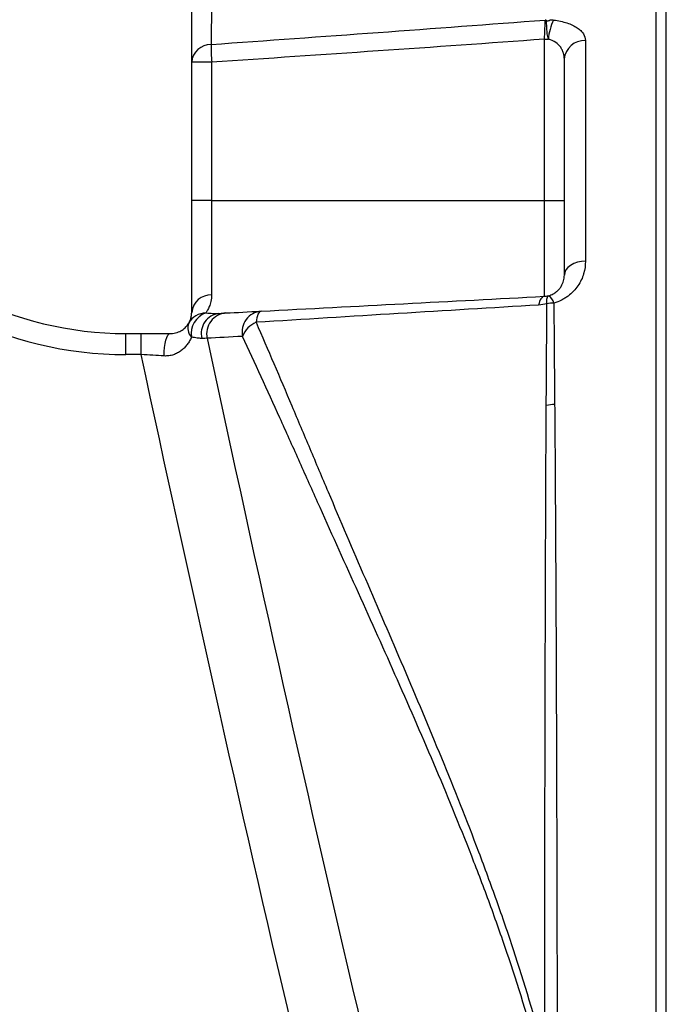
# Model space of a CAD drawing. Header units: millimetres. Extents: x 910 to 1967, y 1147 to 1973.
# Tile 4 of 7: x 1299 to 1391, y 1540 to 1680. Entities that reach past the tile are written whole.
import ezdxf

# ---------------------------------------------------------------- set-up
doc = ezdxf.new("R2010")
doc.units = ezdxf.units.MM

msp = doc.modelspace()

# ---------------------------------------------------------------- linework, layer by layer
at = {"color": 7, "linetype": 'Continuous', "lineweight": 25}
for p, q in [((1389.23, 1692.56), (1389.23, 1411.56)), ((1390.73, 1552.06), (1390.73, 1692.98)), ((1373.39, 1654), (1373.39, 1676.92)), ((1373.39, 1676.92), (1373.96, 1676.92)), ((1379.23, 1676.73), (1379.23, 1645.34)), ((1376.23, 1643.35), (1376.23, 1674.07)), ((1326.07, 1673.66), (1323.23, 1673.66)), ((1323.23, 1654), (1323.23, 1673.66)), ((1326.07, 1673.66), (1326.07, 1654)), ((1323.23, 1638.06), (1323.23, 1654)), ((1326.07, 1654), (1323.23, 1654)), ((1326.07, 1654), (1326.07, 1640.56)), ((1326.07, 1654), (1373.39, 1654)), ((1373.39, 1640.35), (1373.39, 1654)), ((1373.39, 1654), (1376.23, 1654)), ((1313.86, 1632.06), (1313.86, 1635.06)), ((1313.86, 1635.06), (1316.06, 1635.06)), ((1316.06, 1632.06), (1316.06, 1635.06)), ((1316.06, 1632.06), (1313.86, 1632.06)), ((1390.73, 1411.14), (1390.73, 1552.06))]:
    msp.add_line(p, q, dxfattribs=at)
at = {"color": 7, "linetype": 'Continuous', "lineweight": 25, "flags": 128}
for points in [[(1379.23, 1645.34), (1378.65, 1645.3), (1378.08, 1645.19), (1377.56, 1645), (1377.11, 1644.75), (1376.74, 1644.45), (1376.46, 1644.11), (1376.29, 1643.73), (1376.23, 1643.35)], [(1373.39, 1640.35), (1373.26, 1640.32), (1373.14, 1640.26), (1373.02, 1640.15), (1372.91, 1640.01), (1372.81, 1639.83), (1372.72, 1639.61), (1372.64, 1639.37), (1372.57, 1639.1)], [(1373.76, 1639.29), (1373.75, 1639.53), (1373.75, 1639.75), (1373.76, 1639.94), (1373.78, 1640.1), (1373.82, 1640.24), (1373.86, 1640.34), (1373.92, 1640.41), (1373.98, 1640.44)], [(1333.1, 1638.24), (1332.98, 1638.21), (1332.87, 1638.12), (1332.76, 1637.98), (1332.66, 1637.8), (1332.58, 1637.57), (1332.5, 1637.3), (1332.44, 1636.99), (1332.39, 1636.65)], [(1319.31, 1631.87), (1319.32, 1632.48), (1319.36, 1633.07), (1319.44, 1633.63), (1319.56, 1634.11), (1319.7, 1634.51), (1319.86, 1634.81), (1320.04, 1635), (1320.23, 1635.06)]]:
    msp.add_lwpolyline(points, dxfattribs=at)
at = {"color": 7, "linetype": 'Continuous', "lineweight": 25}
for centre, radius, start, end in [((1381.1, 1676.48), 7.15, 153.6935, 176.4263), ((1379.07, 1673.89), 2.85, 86.7876, 176.3792), ((1325.97, 1673.43), 2.75, 89.8562, 175.3051), ((1361.11, 1676.22), 35.13, 180.0523, 184.177), ((1313.86, 1685.06), 50, 216.135, 270), ((1313.86, 1685.06), 53, 216.135, 270), ((1325.97, 1637.81), 2.75, 87.9026, 174.67), ((1373.28, 1639.14), 1.47, 10.1063, 61.6894), ((1374.75, 1634.71), 4.69, 90.2254, 102.292), ((1325.35, 1635.04), 2.95, 92.1291, 149.3487), ((1326.28, 1635.04), 3.12, 109.3989, 189.1182), ((1327.48, 1635.05), 2.9, 97.2338, 193.534), ((1328.33, 1635.02), 2.97, 94.2571, 192.5189), ((1333.35, 1635.3), 2.95, 94.8921, 192.7527), ((1324.51, 1635.83), 1.83, 157.2855, 224.484), ((1333.71, 1633.48), 3.44, 112.5022, 160.0892), ((1374.87, 1619.46), 5.49, 90.1883, 102.7394)]:
    msp.add_arc(centre, radius, start, end, dxfattribs=at)
for points, knots in [([(1323.23, 1673.66), (1323.23, 1675.66), (1323.23, 1679.61), (1323.23, 1684.01), (1323.23, 1687.2), (1323.23, 1689.2), (1323.23, 1689.43), (1323.23, 1689.55)], [0, 0, 0, 0, 0.204738, 0.404118, 0.604136, 0.803516, 1, 1, 1, 1]), ([(1326.16, 1687.94), (1326.14, 1686.57), (1326.11, 1684.91), (1326.08, 1682.46), (1326.07, 1681.94), (1326.05, 1680.89), (1326.04, 1680.34), (1326.02, 1678.65), (1326, 1677.45), (1325.98, 1676.18)], [0, 0, 0, 0, 0.5, 0.5, 0.625, 0.625, 0.75, 0.75, 1, 1, 1, 1]), ([(1373.39, 1676.92), (1373.41, 1677.21), (1373.43, 1677.49), (1373.45, 1677.9), (1373.46, 1678.03), (1373.47, 1678.29), (1373.47, 1678.42), (1373.49, 1678.78), (1373.49, 1679), (1373.5, 1679.37), (1373.5, 1679.53), (1373.49, 1679.65)], [0, 0, 0, 0, 0.25, 0.25, 0.375, 0.375, 0.5, 0.5, 0.75, 0.75, 1, 1, 1, 1]), ([(1373.71, 1679.58), (1373.75, 1679.56), (1373.8, 1679.55), (1373.92, 1679.55), (1373.98, 1679.56), (1374.09, 1679.58), (1374.14, 1679.6), (1374.21, 1679.65), (1374.23, 1679.67), (1374.23, 1679.7)], [0, 0, 0, 0, 0.25, 0.25, 0.5, 0.5, 0.75, 0.75, 1, 1, 1, 1]), ([(1373.96, 1676.92), (1373.88, 1677.18), (1373.84, 1677.45), (1373.78, 1677.96), (1373.76, 1678.22), (1373.73, 1678.68), (1373.72, 1678.9), (1373.71, 1679.28), (1373.71, 1679.44), (1373.71, 1679.58)], [0, 0, 0, 0, 0.25, 0.25, 0.5, 0.5, 0.75, 0.75, 1, 1, 1, 1]), ([(1374.23, 1679.7), (1374.31, 1679.69), (1374.38, 1679.68), (1374.53, 1679.66), (1374.61, 1679.66), (1374.69, 1679.65)], [0, 0, 0, 0, 0.5, 0.5, 1, 1, 1, 1]), ([(1374.69, 1679.65), (1375.04, 1679.61), (1375.37, 1679.55), (1376.02, 1679.41), (1376.32, 1679.33), (1376.89, 1679.15), (1377.15, 1679.04), (1377.52, 1678.87), (1377.63, 1678.81), (1377.85, 1678.69), (1377.96, 1678.62), (1378.25, 1678.43), (1378.42, 1678.29), (1378.72, 1678), (1378.84, 1677.85), (1379.13, 1677.39), (1379.23, 1677.07), (1379.23, 1676.73)], [0, 0, 0, 0, 0.125, 0.125, 0.25, 0.25, 0.375, 0.375, 0.4375, 0.4375, 0.5, 0.5, 0.625, 0.625, 0.75, 0.75, 1, 1, 1, 1]), ([(1376.23, 1674.07), (1376.23, 1674.37), (1376.19, 1674.66), (1376.06, 1675.09), (1376.01, 1675.23), (1375.88, 1675.51), (1375.8, 1675.64), (1375.53, 1676.03), (1375.29, 1676.27), (1374.71, 1676.67), (1374.36, 1676.83), (1373.96, 1676.92)], [0, 0, 0, 0, 0.25, 0.25, 0.375, 0.375, 0.5, 0.5, 0.75, 0.75, 1, 1, 1, 1]), ([(1379.23, 1645.34), (1379.23, 1644.74), (1379.15, 1644.15), (1378.89, 1643.26), (1378.78, 1642.97), (1378.51, 1642.4), (1378.35, 1642.12), (1377.98, 1641.58), (1377.77, 1641.32), (1377.3, 1640.82), (1377.04, 1640.59), (1376.61, 1640.27), (1376.46, 1640.17), (1376.14, 1639.97), (1375.98, 1639.88), (1375.47, 1639.64), (1375.12, 1639.5), (1374.74, 1639.4)], [0, 0, 0, 0, 0.25, 0.25, 0.375, 0.375, 0.5, 0.5, 0.625, 0.625, 0.75, 0.75, 0.8125, 0.8125, 0.875, 0.875, 1, 1, 1, 1]), ([(1373.98, 1640.44), (1374.23, 1640.5), (1374.44, 1640.59), (1374.82, 1640.79), (1374.98, 1640.9), (1375.27, 1641.13), (1375.39, 1641.26), (1375.61, 1641.51), (1375.7, 1641.64), (1375.94, 1642.03), (1376.05, 1642.29), (1376.2, 1642.82), (1376.23, 1643.08), (1376.23, 1643.35)], [0, 0, 0, 0, 0.125, 0.125, 0.25, 0.25, 0.375, 0.375, 0.5, 0.5, 0.75, 0.75, 1, 1, 1, 1]), ([(1326.07, 1640.56), (1326.07, 1640.22), (1326.03, 1639.91), (1325.91, 1639.36), (1325.83, 1639.11), (1325.65, 1638.68), (1325.56, 1638.5), (1325.38, 1638.19), (1325.3, 1638.07), (1325.24, 1637.98)], [0, 0, 0, 0, 0.25, 0.25, 0.5, 0.5, 0.75, 0.75, 1, 1, 1, 1]), ([(1372.57, 1639.1), (1365.96, 1638.71), (1359.3, 1638.3), (1345.91, 1637.49), (1339.17, 1637.07), (1332.39, 1636.65)], [0, 0, 0, 0, 0.5, 0.5, 1, 1, 1, 1]), ([(1322.82, 1636.54), (1322.84, 1636.59), (1322.88, 1636.65), (1322.97, 1636.83), (1323.01, 1636.93), (1323.1, 1637.18), (1323.14, 1637.33), (1323.21, 1637.66), (1323.23, 1637.85), (1323.23, 1638.06)], [0, 0, 0, 0, 0.25, 0.25, 0.5, 0.5, 0.75, 0.75, 1, 1, 1, 1]), ([(1325.24, 1637.98), (1325.6, 1637.96), (1325.94, 1637.93), (1326.57, 1637.91), (1326.86, 1637.91), (1327.11, 1637.92)], [0, 0, 0, 0, 0.5, 0.5, 1, 1, 1, 1]), ([(1320.23, 1635.06), (1320.58, 1635.06), (1320.88, 1635.12), (1321.43, 1635.3), (1321.66, 1635.41), (1322.08, 1635.68), (1322.26, 1635.84), (1322.57, 1636.17), (1322.7, 1636.35), (1322.82, 1636.54)], [0, 0, 0, 0, 0.25, 0.25, 0.5, 0.5, 0.75, 0.75, 1, 1, 1, 1]), ([(1332.39, 1636.65), (1334.07, 1632.77), (1335.77, 1628.81), (1338.32, 1622.77), (1339.17, 1620.74), (1340.46, 1617.68), (1340.89, 1616.65), (1341.75, 1614.6), (1342.19, 1613.58), (1344.37, 1608.44), (1346.14, 1604.32), (1349.72, 1596.01), (1351.53, 1591.82), (1355.14, 1583.35), (1356.95, 1579.06), (1360.53, 1570.33), (1362.3, 1565.88), (1364.46, 1560.18), (1364.88, 1559.04), (1365.73, 1556.74), (1366.15, 1555.58), (1367.38, 1552.11), (1368.19, 1549.77), (1370.51, 1542.7), (1371.96, 1537.91), (1373.24, 1532.99)], [0, 0, 0, 0, 0.125, 0.125, 0.1875, 0.1875, 0.21875, 0.21875, 0.25, 0.25, 0.375, 0.375, 0.5, 0.5, 0.625, 0.625, 0.75, 0.75, 0.78125, 0.78125, 0.8125, 0.8125, 0.875, 0.875, 1, 1, 1, 1]), ([(1316.06, 1635.06), (1316.77, 1635.06), (1317.47, 1635.06), (1318.87, 1635.06), (1319.55, 1635.06), (1320.23, 1635.06)], [0, 0, 0, 0, 0.5, 0.5, 1, 1, 1, 1]), ([(1372.42, 1532.72), (1371.12, 1537.58), (1369.65, 1542.33), (1367.28, 1549.32), (1366.47, 1551.63), (1365.21, 1555.06), (1364.78, 1556.2), (1363.92, 1558.47), (1363.49, 1559.6), (1361.29, 1565.22), (1359.49, 1569.6), (1355.84, 1578.19), (1353.99, 1582.4), (1350.3, 1590.73), (1348.45, 1594.84), (1344.77, 1603), (1342.95, 1607.04), (1340.69, 1612.07), (1340.24, 1613.08), (1339.35, 1615.09), (1338.9, 1616.09), (1337.56, 1619.09), (1336.67, 1621.08), (1334, 1626.98), (1332.23, 1630.85), (1330.48, 1634.65)], [0, 0, 0, 0, 0.125, 0.125, 0.1875, 0.1875, 0.21875, 0.21875, 0.25, 0.25, 0.375, 0.375, 0.5, 0.5, 0.625, 0.625, 0.75, 0.75, 0.78125, 0.78125, 0.8125, 0.8125, 0.875, 0.875, 1, 1, 1, 1]), ([(1323.2, 1634.55), (1323.12, 1634.36), (1323.03, 1634.18), (1322.83, 1633.83), (1322.72, 1633.66), (1322.48, 1633.34), (1322.35, 1633.18), (1322.07, 1632.89), (1321.92, 1632.75), (1321.59, 1632.5), (1321.42, 1632.39), (1321.05, 1632.19), (1320.85, 1632.1), (1320.44, 1631.97), (1320.22, 1631.92), (1319.78, 1631.86), (1319.54, 1631.85), (1319.31, 1631.87)], [0, 0, 0, 0, 0.125, 0.125, 0.25, 0.25, 0.375, 0.375, 0.5, 0.5, 0.625, 0.625, 0.75, 0.75, 0.875, 0.875, 1, 1, 1, 1]), ([(1324.66, 1634.37), (1324.46, 1634.37), (1324.24, 1634.39), (1323.75, 1634.45), (1323.49, 1634.49), (1323.2, 1634.55)], [0, 0, 0, 0, 0.5, 0.5, 1, 1, 1, 1]), ([(1373.44, 1532.96), (1373.44, 1536.94), (1373.45, 1540.92), (1373.46, 1548.86), (1373.46, 1552.83), (1373.47, 1560.75), (1373.47, 1564.71), (1373.48, 1570.64), (1373.48, 1572.61), (1373.49, 1576.56), (1373.5, 1578.54), (1373.51, 1584.44), (1373.52, 1588.32), (1373.54, 1595.94), (1373.55, 1599.69), (1373.58, 1607.08), (1373.59, 1610.71), (1373.62, 1617.86), (1373.64, 1621.37), (1373.66, 1624.81)], [0, 0, 0, 0, 0.125, 0.125, 0.25, 0.25, 0.375, 0.375, 0.4375, 0.4375, 0.5, 0.5, 0.625, 0.625, 0.75, 0.75, 0.875, 0.875, 1, 1, 1, 1]), ([(1374.85, 1624.95), (1374.88, 1621.5), (1374.91, 1617.99), (1374.95, 1610.84), (1374.97, 1607.2), (1375.01, 1599.81), (1375.03, 1596.05), (1375.07, 1588.4), (1375.08, 1584.52), (1375.1, 1578.6), (1375.11, 1576.62), (1375.12, 1572.66), (1375.13, 1570.68), (1375.14, 1564.74), (1375.16, 1560.77), (1375.18, 1552.82), (1375.18, 1548.84), (1375.2, 1540.87), (1375.2, 1536.88), (1375.2, 1532.88)], [0, 0, 0, 0, 0.125, 0.125, 0.25, 0.25, 0.375, 0.375, 0.5, 0.5, 0.5625, 0.5625, 0.625, 0.625, 0.75, 0.75, 0.875, 0.875, 1, 1, 1, 1])]:
    msp.add_open_spline(points, degree=3, knots=knots, dxfattribs=at)
for points in [[(1325.98, 1676.18), (1341.82, 1677.3), (1357.66, 1678.46), (1373.49, 1679.65)], [(1373.71, 1679.58), (1373.64, 1679.6), (1373.56, 1679.63), (1373.49, 1679.65)], [(1373.39, 1676.92), (1357.62, 1675.79), (1341.85, 1674.7), (1326.07, 1673.66)], [(1333.1, 1638.24), (1346.7, 1638.95), (1360.13, 1639.65), (1373.39, 1640.35)], [(1373.39, 1640.35), (1373.58, 1640.36), (1373.77, 1640.39), (1373.98, 1640.44)], [(1373.76, 1639.29), (1373.36, 1639.19), (1372.96, 1639.12), (1372.57, 1639.1)], [(1373.66, 1624.81), (1373.69, 1629.85), (1373.72, 1634.68), (1373.76, 1639.29)], [(1374.74, 1639.4), (1374.77, 1634.8), (1374.81, 1629.98), (1374.85, 1624.95)], [(1327.11, 1637.92), (1327.54, 1637.95), (1327.87, 1637.96), (1328.11, 1637.98)], [(1328.11, 1637.98), (1329.61, 1638.06), (1331.28, 1638.14), (1333.1, 1638.24)], [(1330.48, 1634.65), (1328.63, 1634.55), (1326.95, 1634.46), (1325.44, 1634.38)], [(1325.44, 1634.38), (1325.25, 1634.37), (1324.99, 1634.37), (1324.66, 1634.37)], [(1325.44, 1634.38), (1339.52, 1568.45), (1354.94, 1502.82), (1371.68, 1437.53)], [(1360.89, 1440.77), (1344.69, 1504.23), (1329.75, 1568.01), (1316.06, 1632.06)], [(1319.31, 1631.87), (1318.25, 1631.93), (1317.17, 1632), (1316.06, 1632.06)]]:
    msp.add_open_spline(points, degree=3, dxfattribs=at)

doc.saveas('drawing.dxf')
